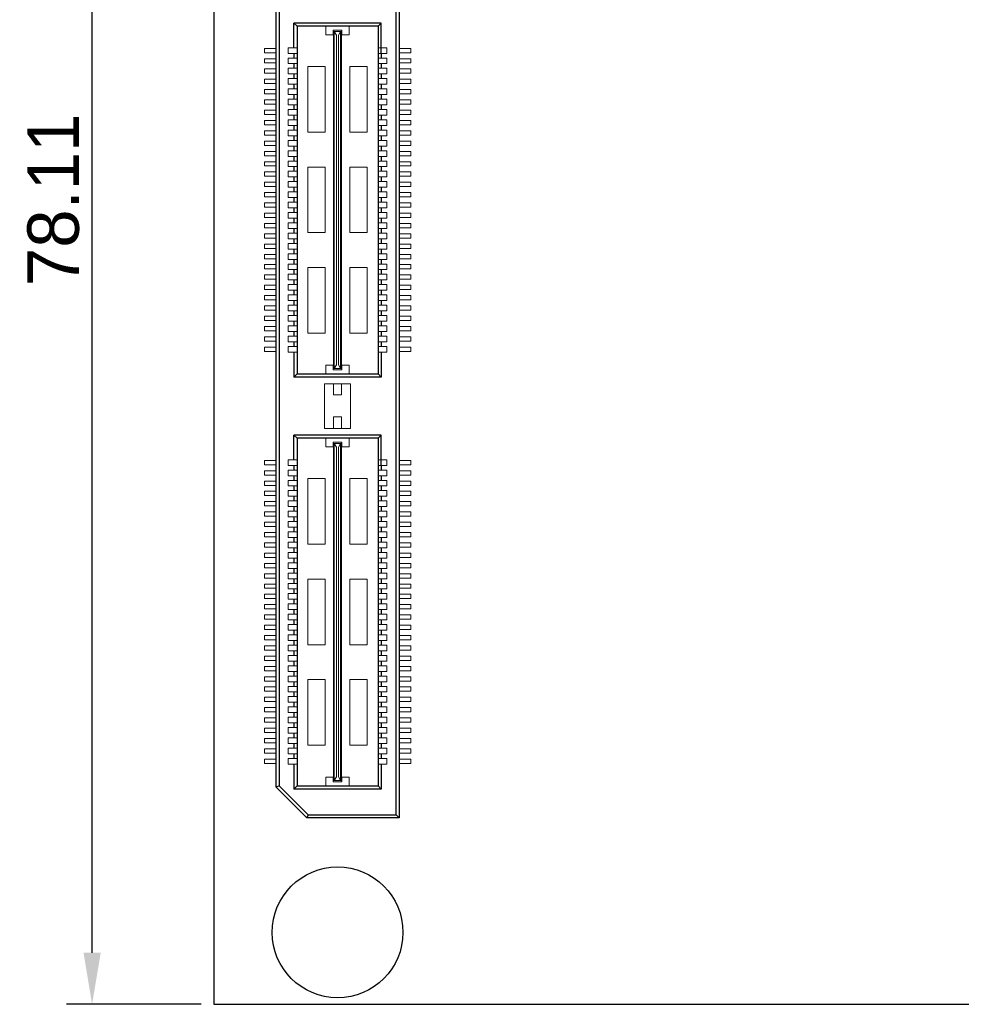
# Model space of a CAD drawing. Header units: millimetres. Extents: x 1418 to 1730, y -31 to 254.
# Tile 9 of 30: x 1418 to 1464, y 165 to 212. Entities that reach past the tile are written whole.
import ezdxf

# ---------------------------------------------------------------- set-up
doc = ezdxf.new("R2010")
doc.units = ezdxf.units.MM
doc.header["$LTSCALE"] = 0.1
for name, color, linetype in [('component', 7, 'Continuous'), ('Dinension', 5, 'Continuous'), ('outline', 6, 'Continuous')]:
    doc.layers.add(name, color=color, linetype=linetype)
doc.dimstyles.new('ISO-25', dxfattribs={"dimtxt": 2.5, "dimasz": 2.5, "dimexe": 1.25, "dimexo": 0.625, "dimtad": 1, "dimdsep": 46, "dimtxsty": 'Standard', "dimcen": 2.5, "dimadec": 0, "dimazin": 0, "dimtfac": 1, "dimtmove": 0, "dimatfit": 3, "dimfxl": 0, "dimarcsym": 0})

# ---------------------------------------------------------------- blocks, each defined once
blk = doc.blocks.new('*D2')
at = {"layer": 'Defpoints', "color": 0}
for p in [(1421.497, 242.718), (1427.415, 242.718), (1427.415, 164.613)]:
    blk.add_point(p, dxfattribs=at)
at = {"layer": 'Dinension', "color": 0, "lineweight": -2}
for p, q in [((1426.79, 242.718), (1420.247, 242.718)), ((1421.497, 167.113), (1421.497, 240.218)), ((1426.79, 164.613), (1420.247, 164.613))]:
    blk.add_line(p, q, dxfattribs=at)
at = {"layer": 'Dinension', "color": 0}
for points in [[(1421.081, 240.218), (1421.914, 240.218), (1421.497, 242.718)], [(1421.081, 167.113), (1421.914, 167.113), (1421.497, 164.613)]]:
    blk.add_solid(points, dxfattribs=at)
at = {"layer": 'Dinension', "color": 0, "insert": (1419.622, 203.665), "char_height": 2.5, "attachment_point": 5, "rotation": 90}
blk.add_mtext('78.11', dxfattribs=at)

msp = doc.modelspace()

# ---------------------------------------------------------------- linework, layer by layer
at = {"layer": 'component'}
for p, q in [((1436.252, 173.809), (1436.252, 233.522)), ((1436.4, 233.67), (1436.4, 173.661)), ((1430.43, 175.161), (1430.43, 232.17)), ((1430.578, 232.108), (1430.578, 175.222)), ((1431.447, 212.105), (1431.299, 212.251)), ((1431.299, 211.052), (1431.299, 212.251)), ((1435.532, 212.251), (1431.299, 212.251)), ((1435.386, 212.105), (1435.532, 212.251)), ((1435.532, 210.778), (1435.532, 212.251)), ((1431.447, 212.105), (1431.447, 195.225)), ((1435.384, 212.105), (1431.447, 212.105)), ((1435.384, 212.105), (1435.384, 195.225)), ((1431.299, 210.778), (1431.299, 210.552)), ((1435.532, 210.778), (1435.532, 210.552)), ((1431.299, 210.278), (1431.299, 210.052)), ((1435.532, 210.278), (1435.532, 210.052)), ((1431.299, 209.778), (1431.299, 209.552)), ((1435.532, 209.778), (1435.532, 209.552)), ((1431.299, 209.278), (1431.299, 209.052)), ((1435.532, 209.278), (1435.532, 209.052)), ((1431.299, 208.778), (1431.299, 208.552)), ((1435.532, 208.778), (1435.532, 208.552)), ((1431.299, 208.278), (1431.299, 208.052)), ((1435.532, 208.278), (1435.532, 208.052)), ((1431.299, 207.778), (1431.299, 207.552)), ((1435.532, 207.778), (1435.532, 207.552)), ((1431.299, 207.278), (1431.299, 207.052)), ((1435.532, 207.278), (1435.532, 207.052)), ((1431.299, 206.778), (1431.299, 206.552)), ((1435.532, 206.778), (1435.532, 206.552)), ((1431.299, 206.278), (1431.299, 206.052)), ((1435.532, 206.278), (1435.532, 206.052)), ((1431.299, 205.778), (1431.299, 205.552)), ((1435.532, 205.778), (1435.532, 205.552)), ((1431.299, 205.278), (1431.299, 205.052)), ((1435.532, 205.278), (1435.532, 205.052)), ((1431.299, 204.778), (1431.299, 204.552)), ((1435.532, 204.778), (1435.532, 204.552)), ((1431.299, 204.278), (1431.299, 204.052)), ((1435.532, 204.278), (1435.532, 204.052)), ((1431.299, 203.778), (1431.299, 203.552)), ((1435.532, 203.778), (1435.532, 203.552)), ((1431.299, 203.278), (1431.299, 203.052)), ((1435.532, 203.278), (1435.532, 203.052)), ((1431.299, 202.778), (1431.299, 202.552)), ((1435.532, 202.778), (1435.532, 202.552)), ((1431.299, 202.278), (1431.299, 202.052)), ((1435.532, 202.278), (1435.532, 202.052)), ((1431.299, 201.778), (1431.299, 201.552)), ((1435.532, 201.778), (1435.532, 201.552)), ((1431.299, 201.278), (1431.299, 201.052)), ((1435.532, 201.278), (1435.532, 201.052)), ((1431.299, 200.778), (1431.299, 200.552)), ((1435.532, 200.778), (1435.532, 200.552)), ((1431.299, 200.278), (1431.299, 200.052)), ((1435.532, 200.278), (1435.532, 200.052)), ((1431.299, 199.778), (1431.299, 199.552)), ((1435.532, 199.778), (1435.532, 199.552)), ((1431.299, 199.278), (1431.299, 199.052)), ((1435.532, 199.278), (1435.532, 199.052)), ((1431.299, 198.778), (1431.299, 198.552)), ((1435.532, 198.778), (1435.532, 198.552)), ((1431.299, 198.278), (1431.299, 198.052)), ((1435.532, 198.278), (1435.532, 198.052)), ((1431.299, 197.778), (1431.299, 197.552)), ((1435.532, 197.778), (1435.532, 197.552)), ((1431.299, 197.278), (1431.299, 197.052)), ((1435.532, 197.278), (1435.532, 197.052)), ((1431.299, 196.778), (1431.299, 196.552)), ((1435.532, 196.778), (1435.532, 196.552)), ((1431.299, 196.278), (1431.299, 195.06)), ((1435.532, 196.278), (1435.532, 195.06)), ((1431.447, 195.225), (1431.299, 195.06)), ((1435.532, 195.06), (1431.299, 195.06)), ((1431.447, 195.225), (1435.384, 195.225)), ((1435.384, 195.225), (1435.532, 195.06)), ((1431.447, 192.102), (1431.299, 192.248)), ((1431.299, 191.049), (1431.299, 192.248)), ((1435.532, 192.248), (1431.299, 192.248)), ((1435.386, 192.102), (1435.532, 192.248)), ((1435.532, 190.775), (1435.532, 192.248)), ((1431.447, 192.102), (1431.447, 175.222)), ((1435.384, 192.102), (1431.447, 192.102)), ((1435.384, 192.102), (1435.384, 175.222)), ((1431.299, 190.775), (1431.299, 190.549)), ((1435.532, 190.775), (1435.532, 190.549)), ((1431.299, 190.275), (1431.299, 190.049)), ((1435.532, 190.275), (1435.532, 190.049)), ((1431.299, 189.775), (1431.299, 189.549)), ((1435.532, 189.775), (1435.532, 189.549)), ((1431.299, 189.275), (1431.299, 189.049)), ((1435.532, 189.275), (1435.532, 189.049)), ((1431.299, 188.775), (1431.299, 188.549)), ((1435.532, 188.775), (1435.532, 188.549)), ((1431.299, 188.275), (1431.299, 188.049)), ((1435.532, 188.275), (1435.532, 188.049)), ((1431.299, 187.775), (1431.299, 187.549)), ((1435.532, 187.775), (1435.532, 187.549)), ((1431.299, 187.275), (1431.299, 187.049)), ((1435.532, 187.275), (1435.532, 187.049)), ((1431.299, 186.775), (1431.299, 186.549)), ((1435.532, 186.775), (1435.532, 186.549)), ((1431.299, 186.275), (1431.299, 186.049)), ((1435.532, 186.275), (1435.532, 186.049)), ((1431.299, 185.775), (1431.299, 185.549)), ((1435.532, 185.775), (1435.532, 185.549)), ((1431.299, 185.275), (1431.299, 185.049)), ((1435.532, 185.275), (1435.532, 185.049)), ((1431.299, 184.775), (1431.299, 184.549)), ((1435.532, 184.775), (1435.532, 184.549)), ((1431.299, 184.275), (1431.299, 184.049)), ((1435.532, 184.275), (1435.532, 184.049)), ((1431.299, 183.775), (1431.299, 183.549)), ((1435.532, 183.775), (1435.532, 183.549)), ((1431.299, 183.275), (1431.299, 183.049)), ((1435.532, 183.275), (1435.532, 183.049)), ((1431.299, 182.775), (1431.299, 182.549)), ((1435.532, 182.775), (1435.532, 182.549)), ((1431.299, 182.275), (1431.299, 182.049)), ((1435.532, 182.275), (1435.532, 182.049)), ((1431.299, 181.775), (1431.299, 181.549)), ((1435.532, 181.775), (1435.532, 181.549)), ((1431.299, 181.275), (1431.299, 181.049)), ((1435.532, 181.275), (1435.532, 181.049)), ((1431.299, 180.775), (1431.299, 180.549)), ((1435.532, 180.775), (1435.532, 180.549)), ((1431.299, 180.275), (1431.299, 180.049)), ((1435.532, 180.275), (1435.532, 180.049)), ((1431.299, 179.775), (1431.299, 179.549)), ((1435.532, 179.775), (1435.532, 179.549)), ((1431.299, 179.275), (1431.299, 179.049)), ((1435.532, 179.275), (1435.532, 179.049)), ((1431.299, 178.775), (1431.299, 178.549)), ((1435.532, 178.775), (1435.532, 178.549)), ((1431.299, 178.275), (1431.299, 178.049)), ((1435.532, 178.275), (1435.532, 178.049)), ((1431.299, 177.775), (1431.299, 177.549)), ((1435.532, 177.775), (1435.532, 177.549)), ((1431.299, 177.275), (1431.299, 177.049)), ((1435.532, 177.275), (1435.532, 177.049)), ((1431.299, 176.775), (1431.299, 176.549)), ((1435.532, 176.775), (1435.532, 176.549)), ((1431.299, 176.275), (1431.299, 175.057)), ((1435.532, 176.275), (1435.532, 175.057)), ((1430.578, 175.222), (1430.43, 175.161)), ((1430.43, 175.161), (1431.93, 173.661)), ((1431.992, 173.809), (1430.578, 175.222)), ((1431.447, 175.222), (1431.299, 175.057)), ((1435.532, 175.057), (1431.299, 175.057)), ((1431.447, 175.222), (1435.384, 175.222)), ((1435.384, 175.222), (1435.532, 175.057)), ((1431.992, 173.809), (1431.93, 173.661)), ((1436.4, 173.661), (1431.93, 173.661)), ((1431.992, 173.809), (1436.252, 173.809)), ((1436.252, 173.809), (1436.4, 173.661))]:
    msp.add_line(p, q, dxfattribs=at)
at = {"layer": 'component', "lineweight": 5}
for p, q in [((1432.85, 212.105), (1432.85, 211.685)), ((1433.205, 211.685), (1433.205, 211.911)), ((1433.625, 211.911), (1433.205, 211.911)), ((1433.221, 195.484), (1433.221, 211.847)), ((1433.221, 211.847), (1433.609, 211.847)), ((1433.254, 195.484), (1433.254, 211.847)), ((1433.367, 211.668), (1433.254, 211.847)), ((1433.464, 211.668), (1433.561, 211.847)), ((1433.561, 195.484), (1433.561, 211.847)), ((1433.609, 195.484), (1433.609, 211.847)), ((1433.625, 211.685), (1433.625, 211.911)), ((1433.981, 212.105), (1433.981, 211.685)), ((1433.205, 211.685), (1432.85, 211.685)), ((1433.367, 195.662), (1433.367, 211.668)), ((1433.464, 195.662), (1433.464, 211.668)), ((1433.981, 211.685), (1433.625, 211.685)), ((1429.861, 211.02), (1430.43, 211.02)), ((1429.861, 210.81), (1429.861, 211.02)), ((1429.861, 210.81), (1430.43, 210.81)), ((1431.024, 211.052), (1431.024, 210.778)), ((1431.024, 211.052), (1431.444, 211.052)), ((1435.806, 211.052), (1435.386, 211.052)), ((1435.806, 211.052), (1435.806, 210.778)), ((1436.97, 211.02), (1436.4, 211.02)), ((1436.97, 210.81), (1436.4, 210.81)), ((1436.97, 210.81), (1436.97, 211.02)), ((1429.861, 210.52), (1430.43, 210.52)), ((1429.861, 210.31), (1429.861, 210.52)), ((1431.024, 210.778), (1431.444, 210.778)), ((1431.024, 210.552), (1431.024, 210.278)), ((1431.024, 210.552), (1431.444, 210.552)), ((1435.806, 210.778), (1435.386, 210.778)), ((1435.806, 210.552), (1435.386, 210.552)), ((1435.806, 210.552), (1435.806, 210.278)), ((1436.97, 210.52), (1436.4, 210.52)), ((1436.97, 210.31), (1436.97, 210.52)), ((1429.861, 210.31), (1430.43, 210.31)), ((1429.861, 210.02), (1430.43, 210.02)), ((1429.861, 209.81), (1429.861, 210.02)), ((1431.024, 210.278), (1431.444, 210.278)), ((1431.024, 210.052), (1431.024, 209.778)), ((1431.024, 210.052), (1431.444, 210.052)), ((1432.817, 210.136), (1431.977, 210.136)), ((1431.977, 210.136), (1431.977, 206.953)), ((1432.817, 210.136), (1432.817, 206.953)), ((1434.853, 210.136), (1434.013, 210.136)), ((1434.013, 210.136), (1434.013, 206.953)), ((1434.853, 210.136), (1434.853, 206.953)), ((1435.806, 210.278), (1435.386, 210.278)), ((1435.806, 210.052), (1435.386, 210.052)), ((1435.806, 210.052), (1435.806, 209.778)), ((1436.97, 210.31), (1436.4, 210.31)), ((1436.97, 210.02), (1436.4, 210.02)), ((1436.97, 209.81), (1436.97, 210.02)), ((1429.861, 209.81), (1430.43, 209.81)), ((1429.861, 209.52), (1430.43, 209.52)), ((1429.861, 209.31), (1429.861, 209.52)), ((1431.024, 209.778), (1431.444, 209.778)), ((1431.024, 209.552), (1431.024, 209.278)), ((1431.024, 209.552), (1431.444, 209.552)), ((1435.806, 209.778), (1435.386, 209.778)), ((1435.806, 209.552), (1435.386, 209.552)), ((1435.806, 209.552), (1435.806, 209.278)), ((1436.97, 209.81), (1436.4, 209.81)), ((1436.97, 209.52), (1436.4, 209.52)), ((1436.97, 209.31), (1436.97, 209.52)), ((1429.861, 209.31), (1430.43, 209.31)), ((1429.861, 209.02), (1430.43, 209.02)), ((1429.861, 208.81), (1429.861, 209.02)), ((1431.024, 209.278), (1431.444, 209.278)), ((1431.024, 209.052), (1431.024, 208.778)), ((1431.024, 209.052), (1431.444, 209.052)), ((1435.806, 209.278), (1435.386, 209.278)), ((1435.806, 209.052), (1435.386, 209.052)), ((1435.806, 209.052), (1435.806, 208.778)), ((1436.97, 209.31), (1436.4, 209.31)), ((1436.97, 209.02), (1436.4, 209.02)), ((1436.97, 208.81), (1436.97, 209.02)), ((1429.861, 208.81), (1430.43, 208.81)), ((1429.861, 208.52), (1430.43, 208.52)), ((1429.861, 208.31), (1429.861, 208.52)), ((1431.024, 208.778), (1431.444, 208.778)), ((1431.024, 208.552), (1431.024, 208.278)), ((1431.024, 208.552), (1431.444, 208.552)), ((1435.806, 208.778), (1435.386, 208.778)), ((1435.806, 208.552), (1435.386, 208.552)), ((1435.806, 208.552), (1435.806, 208.278)), ((1436.97, 208.81), (1436.4, 208.81)), ((1436.97, 208.52), (1436.4, 208.52)), ((1436.97, 208.31), (1436.97, 208.52)), ((1429.861, 208.31), (1430.43, 208.31)), ((1429.861, 208.02), (1430.43, 208.02)), ((1429.861, 207.81), (1429.861, 208.02)), ((1431.024, 208.278), (1431.444, 208.278)), ((1431.024, 208.052), (1431.024, 207.778)), ((1431.024, 208.052), (1431.444, 208.052)), ((1435.806, 208.278), (1435.386, 208.278)), ((1435.806, 208.052), (1435.386, 208.052)), ((1435.806, 208.052), (1435.806, 207.778)), ((1436.97, 208.31), (1436.4, 208.31)), ((1436.97, 208.02), (1436.4, 208.02)), ((1436.97, 207.81), (1436.97, 208.02)), ((1429.861, 207.81), (1430.43, 207.81)), ((1429.861, 207.52), (1430.43, 207.52)), ((1429.861, 207.31), (1429.861, 207.52)), ((1431.024, 207.778), (1431.444, 207.778)), ((1431.024, 207.552), (1431.024, 207.278)), ((1431.024, 207.552), (1431.444, 207.552)), ((1435.806, 207.778), (1435.386, 207.778)), ((1435.806, 207.552), (1435.386, 207.552)), ((1435.806, 207.552), (1435.806, 207.278)), ((1436.97, 207.81), (1436.4, 207.81)), ((1436.97, 207.52), (1436.4, 207.52)), ((1436.97, 207.31), (1436.97, 207.52)), ((1429.861, 207.31), (1430.43, 207.31)), ((1429.861, 207.02), (1430.426, 207.02)), ((1429.861, 206.81), (1429.861, 207.02)), ((1431.024, 207.278), (1431.444, 207.278)), ((1431.024, 207.052), (1431.024, 206.778)), ((1431.024, 207.052), (1431.444, 207.052)), ((1435.806, 207.278), (1435.386, 207.278)), ((1435.806, 207.052), (1435.386, 207.052)), ((1435.806, 207.052), (1435.806, 206.778)), ((1436.97, 207.31), (1436.4, 207.31)), ((1436.97, 207.02), (1436.404, 207.02)), ((1436.97, 206.81), (1436.97, 207.02)), ((1429.861, 206.81), (1430.43, 206.81)), ((1429.861, 206.52), (1430.43, 206.52)), ((1429.861, 206.31), (1429.861, 206.52)), ((1431.024, 206.778), (1431.444, 206.778)), ((1431.024, 206.552), (1431.024, 206.278)), ((1431.024, 206.552), (1431.444, 206.552)), ((1432.817, 206.953), (1431.977, 206.953)), ((1434.853, 206.953), (1434.013, 206.953)), ((1435.806, 206.778), (1435.386, 206.778)), ((1435.806, 206.552), (1435.386, 206.552)), ((1435.806, 206.552), (1435.806, 206.278)), ((1436.97, 206.81), (1436.4, 206.81)), ((1436.97, 206.52), (1436.4, 206.52)), ((1436.97, 206.31), (1436.97, 206.52)), ((1429.861, 206.31), (1430.43, 206.31)), ((1429.861, 206.02), (1430.43, 206.02)), ((1429.861, 205.81), (1429.861, 206.02)), ((1431.024, 206.278), (1431.444, 206.278)), ((1431.024, 206.052), (1431.024, 205.778)), ((1431.024, 206.052), (1431.444, 206.052)), ((1435.806, 206.278), (1435.386, 206.278)), ((1435.806, 206.052), (1435.386, 206.052)), ((1435.806, 206.052), (1435.806, 205.778)), ((1436.97, 206.31), (1436.4, 206.31)), ((1436.97, 206.02), (1436.4, 206.02)), ((1436.97, 205.81), (1436.97, 206.02)), ((1429.861, 205.81), (1430.43, 205.81)), ((1431.024, 205.778), (1431.444, 205.778)), ((1431.024, 205.552), (1431.024, 205.278)), ((1431.024, 205.552), (1431.444, 205.552)), ((1435.806, 205.778), (1435.386, 205.778)), ((1435.806, 205.552), (1435.386, 205.552)), ((1435.806, 205.552), (1435.806, 205.278)), ((1436.97, 205.81), (1436.4, 205.81)), ((1429.861, 205.52), (1430.43, 205.52)), ((1429.861, 205.31), (1429.861, 205.52)), ((1429.861, 205.31), (1430.43, 205.31)), ((1431.024, 205.278), (1431.444, 205.278)), ((1431.977, 205.257), (1431.977, 202.074)), ((1432.817, 205.257), (1431.977, 205.257)), ((1432.817, 205.257), (1432.817, 202.074)), ((1434.013, 205.257), (1434.013, 202.074)), ((1434.853, 205.257), (1434.013, 205.257)), ((1434.853, 205.257), (1434.853, 202.074)), ((1435.806, 205.278), (1435.386, 205.278)), ((1436.97, 205.52), (1436.4, 205.52)), ((1436.97, 205.31), (1436.4, 205.31)), ((1436.97, 205.31), (1436.97, 205.52)), ((1429.861, 205.02), (1430.43, 205.02)), ((1429.861, 204.81), (1429.861, 205.02)), ((1429.861, 204.81), (1430.43, 204.81)), ((1431.024, 205.052), (1431.024, 204.778)), ((1431.024, 205.052), (1431.444, 205.052)), ((1431.024, 204.778), (1431.444, 204.778)), ((1435.806, 205.052), (1435.386, 205.052)), ((1435.806, 204.778), (1435.386, 204.778)), ((1435.806, 205.052), (1435.806, 204.778)), ((1436.97, 205.02), (1436.4, 205.02)), ((1436.97, 204.81), (1436.4, 204.81)), ((1436.97, 204.81), (1436.97, 205.02)), ((1429.861, 204.52), (1430.43, 204.52)), ((1429.861, 204.31), (1429.861, 204.52)), ((1429.861, 204.31), (1430.43, 204.31)), ((1431.024, 204.552), (1431.024, 204.278)), ((1431.024, 204.552), (1431.444, 204.552)), ((1431.024, 204.278), (1431.444, 204.278)), ((1435.806, 204.552), (1435.386, 204.552)), ((1435.806, 204.278), (1435.386, 204.278)), ((1435.806, 204.552), (1435.806, 204.278)), ((1436.97, 204.52), (1436.4, 204.52)), ((1436.97, 204.31), (1436.4, 204.31)), ((1436.97, 204.31), (1436.97, 204.52)), ((1429.861, 204.02), (1430.43, 204.02)), ((1429.861, 203.81), (1429.861, 204.02)), ((1429.861, 203.81), (1430.43, 203.81)), ((1431.024, 204.052), (1431.024, 203.778)), ((1431.024, 204.052), (1431.444, 204.052)), ((1431.024, 203.778), (1431.444, 203.778)), ((1435.806, 204.052), (1435.386, 204.052)), ((1435.806, 203.778), (1435.386, 203.778)), ((1435.806, 204.052), (1435.806, 203.778)), ((1436.97, 204.02), (1436.4, 204.02)), ((1436.97, 203.81), (1436.4, 203.81)), ((1436.97, 203.81), (1436.97, 204.02)), ((1429.861, 203.52), (1430.43, 203.52)), ((1429.861, 203.31), (1429.861, 203.52)), ((1429.861, 203.31), (1430.43, 203.31)), ((1431.024, 203.552), (1431.024, 203.278)), ((1431.024, 203.552), (1431.444, 203.552)), ((1431.024, 203.278), (1431.444, 203.278)), ((1435.806, 203.552), (1435.386, 203.552)), ((1435.806, 203.278), (1435.386, 203.278)), ((1435.806, 203.552), (1435.806, 203.278)), ((1436.97, 203.52), (1436.4, 203.52)), ((1436.97, 203.31), (1436.4, 203.31)), ((1436.97, 203.31), (1436.97, 203.52)), ((1429.861, 203.02), (1430.43, 203.02)), ((1429.861, 202.81), (1429.861, 203.02)), ((1429.861, 202.81), (1430.43, 202.81)), ((1431.024, 203.052), (1431.024, 202.778)), ((1431.024, 203.052), (1431.444, 203.052)), ((1431.024, 202.778), (1431.444, 202.778)), ((1435.806, 203.052), (1435.386, 203.052)), ((1435.806, 202.778), (1435.386, 202.778)), ((1435.806, 203.052), (1435.806, 202.778)), ((1436.97, 203.02), (1436.4, 203.02)), ((1436.97, 202.81), (1436.4, 202.81)), ((1436.97, 202.81), (1436.97, 203.02)), ((1429.861, 202.52), (1430.43, 202.52)), ((1429.861, 202.31), (1429.861, 202.52)), ((1429.861, 202.31), (1430.43, 202.31)), ((1431.024, 202.552), (1431.024, 202.278)), ((1431.024, 202.552), (1431.444, 202.552)), ((1431.024, 202.278), (1431.444, 202.278)), ((1435.806, 202.552), (1435.386, 202.552)), ((1435.806, 202.278), (1435.386, 202.278)), ((1435.806, 202.552), (1435.806, 202.278)), ((1436.97, 202.52), (1436.4, 202.52)), ((1436.97, 202.31), (1436.4, 202.31)), ((1436.97, 202.31), (1436.97, 202.52)), ((1429.861, 202.02), (1430.43, 202.02)), ((1429.861, 201.81), (1429.861, 202.02)), ((1429.861, 201.81), (1430.43, 201.81)), ((1431.024, 202.052), (1431.024, 201.778)), ((1431.024, 202.052), (1431.444, 202.052)), ((1431.024, 201.778), (1431.444, 201.778)), ((1432.817, 202.074), (1431.977, 202.074)), ((1434.853, 202.074), (1434.013, 202.074)), ((1435.806, 202.052), (1435.386, 202.052)), ((1435.806, 201.778), (1435.386, 201.778)), ((1435.806, 202.052), (1435.806, 201.778)), ((1436.97, 202.02), (1436.4, 202.02)), ((1436.97, 201.81), (1436.4, 201.81)), ((1436.97, 201.81), (1436.97, 202.02)), ((1429.861, 201.52), (1430.43, 201.52)), ((1429.861, 201.31), (1429.861, 201.52)), ((1429.861, 201.31), (1430.43, 201.31)), ((1431.024, 201.552), (1431.024, 201.278)), ((1431.024, 201.552), (1431.444, 201.552)), ((1431.024, 201.278), (1431.444, 201.278)), ((1435.806, 201.552), (1435.386, 201.552)), ((1435.806, 201.278), (1435.386, 201.278)), ((1435.806, 201.552), (1435.806, 201.278)), ((1436.97, 201.52), (1436.4, 201.52)), ((1436.97, 201.31), (1436.4, 201.31)), ((1436.97, 201.31), (1436.97, 201.52)), ((1429.861, 201.02), (1430.426, 201.02)), ((1429.861, 200.81), (1429.861, 201.02)), ((1429.861, 200.81), (1430.43, 200.81)), ((1431.024, 201.052), (1431.024, 200.778)), ((1431.024, 201.052), (1431.444, 201.052)), ((1431.024, 200.778), (1431.444, 200.778)), ((1435.806, 201.052), (1435.386, 201.052)), ((1435.806, 200.778), (1435.386, 200.778)), ((1435.806, 201.052), (1435.806, 200.778)), ((1436.97, 200.81), (1436.4, 200.81)), ((1436.97, 201.02), (1436.404, 201.02)), ((1436.97, 200.81), (1436.97, 201.02)), ((1429.861, 200.52), (1430.43, 200.52)), ((1429.861, 200.31), (1429.861, 200.52)), ((1429.861, 200.31), (1430.43, 200.31)), ((1431.024, 200.552), (1431.024, 200.278)), ((1431.024, 200.552), (1431.444, 200.552)), ((1432.817, 200.377), (1431.977, 200.377)), ((1431.977, 200.377), (1431.977, 197.194)), ((1432.817, 200.377), (1432.817, 197.194)), ((1434.853, 200.377), (1434.013, 200.377)), ((1434.013, 200.377), (1434.013, 197.194)), ((1434.853, 200.377), (1434.853, 197.194)), ((1435.806, 200.552), (1435.386, 200.552)), ((1435.806, 200.552), (1435.806, 200.278)), ((1436.97, 200.52), (1436.4, 200.52)), ((1436.97, 200.31), (1436.4, 200.31)), ((1436.97, 200.31), (1436.97, 200.52)), ((1429.861, 200.02), (1430.43, 200.02)), ((1429.861, 199.81), (1429.861, 200.02)), ((1429.861, 199.81), (1430.43, 199.81)), ((1431.024, 200.278), (1431.444, 200.278)), ((1431.024, 200.052), (1431.024, 199.778)), ((1431.024, 200.052), (1431.444, 200.052)), ((1435.806, 200.278), (1435.386, 200.278)), ((1435.806, 200.052), (1435.386, 200.052)), ((1435.806, 200.052), (1435.806, 199.778)), ((1436.97, 200.02), (1436.4, 200.02)), ((1436.97, 199.81), (1436.4, 199.81)), ((1436.97, 199.81), (1436.97, 200.02)), ((1429.861, 199.52), (1430.43, 199.52)), ((1429.861, 199.31), (1429.861, 199.52)), ((1431.024, 199.778), (1431.444, 199.778)), ((1431.024, 199.552), (1431.024, 199.278)), ((1431.024, 199.552), (1431.444, 199.552)), ((1435.806, 199.778), (1435.386, 199.778)), ((1435.806, 199.552), (1435.386, 199.552)), ((1435.806, 199.552), (1435.806, 199.278)), ((1436.97, 199.52), (1436.4, 199.52)), ((1436.97, 199.31), (1436.97, 199.52)), ((1429.861, 199.31), (1430.43, 199.31)), ((1429.861, 199.02), (1430.43, 199.02)), ((1429.861, 198.81), (1429.861, 199.02)), ((1431.024, 199.278), (1431.444, 199.278)), ((1431.024, 199.052), (1431.024, 198.778)), ((1431.024, 199.052), (1431.444, 199.052)), ((1435.806, 199.278), (1435.386, 199.278)), ((1435.806, 199.052), (1435.386, 199.052)), ((1435.806, 199.052), (1435.806, 198.778)), ((1436.97, 199.31), (1436.4, 199.31)), ((1436.97, 199.02), (1436.4, 199.02)), ((1436.97, 198.81), (1436.97, 199.02)), ((1429.861, 198.81), (1430.43, 198.81)), ((1429.861, 198.52), (1430.43, 198.52)), ((1429.861, 198.31), (1429.861, 198.52)), ((1431.024, 198.778), (1431.444, 198.778)), ((1431.024, 198.552), (1431.024, 198.278)), ((1431.024, 198.552), (1431.444, 198.552)), ((1435.806, 198.778), (1435.386, 198.778)), ((1435.806, 198.552), (1435.386, 198.552)), ((1435.806, 198.552), (1435.806, 198.278)), ((1436.97, 198.81), (1436.4, 198.81)), ((1436.97, 198.52), (1436.4, 198.52)), ((1436.97, 198.31), (1436.97, 198.52)), ((1429.861, 198.31), (1430.43, 198.31)), ((1429.861, 198.02), (1430.426, 198.02)), ((1429.861, 197.81), (1429.861, 198.02)), ((1431.024, 198.278), (1431.444, 198.278)), ((1431.024, 198.052), (1431.024, 197.778)), ((1431.024, 198.052), (1431.444, 198.052)), ((1435.806, 198.278), (1435.386, 198.278)), ((1435.806, 198.052), (1435.386, 198.052)), ((1435.806, 198.052), (1435.806, 197.778)), ((1436.97, 198.31), (1436.4, 198.31)), ((1436.97, 198.02), (1436.404, 198.02)), ((1436.97, 197.81), (1436.97, 198.02)), ((1429.861, 197.81), (1430.43, 197.81)), ((1429.861, 197.52), (1430.43, 197.52)), ((1429.861, 197.31), (1429.861, 197.52)), ((1431.024, 197.778), (1431.444, 197.778)), ((1431.024, 197.552), (1431.024, 197.278)), ((1431.024, 197.552), (1431.444, 197.552)), ((1435.806, 197.778), (1435.386, 197.778)), ((1435.806, 197.552), (1435.386, 197.552)), ((1435.806, 197.552), (1435.806, 197.278)), ((1436.97, 197.81), (1436.4, 197.81)), ((1436.97, 197.52), (1436.4, 197.52)), ((1436.97, 197.31), (1436.97, 197.52)), ((1429.861, 197.31), (1430.43, 197.31)), ((1429.861, 197.02), (1430.43, 197.02)), ((1429.861, 196.81), (1429.861, 197.02)), ((1431.024, 197.278), (1431.444, 197.278)), ((1431.024, 197.052), (1431.024, 196.778)), ((1431.024, 197.052), (1431.444, 197.052)), ((1432.817, 197.194), (1431.977, 197.194)), ((1434.853, 197.194), (1434.013, 197.194)), ((1435.806, 197.278), (1435.386, 197.278)), ((1435.806, 197.052), (1435.386, 197.052)), ((1435.806, 197.052), (1435.806, 196.778)), ((1436.97, 197.31), (1436.4, 197.31)), ((1436.97, 197.02), (1436.4, 197.02)), ((1436.97, 196.81), (1436.97, 197.02)), ((1429.861, 196.81), (1430.43, 196.81)), ((1429.861, 196.52), (1430.43, 196.52)), ((1429.861, 196.31), (1429.861, 196.52)), ((1431.024, 196.778), (1431.444, 196.778)), ((1431.024, 196.552), (1431.024, 196.278)), ((1431.024, 196.552), (1431.444, 196.552)), ((1435.806, 196.778), (1435.386, 196.778)), ((1435.806, 196.552), (1435.386, 196.552)), ((1435.806, 196.552), (1435.806, 196.278)), ((1436.97, 196.81), (1436.4, 196.81)), ((1436.97, 196.52), (1436.4, 196.52)), ((1436.97, 196.31), (1436.97, 196.52)), ((1429.861, 196.31), (1430.43, 196.31)), ((1431.024, 196.278), (1431.444, 196.278)), ((1435.806, 196.278), (1435.386, 196.278)), ((1436.97, 196.31), (1436.4, 196.31)), ((1432.85, 195.225), (1432.85, 195.645)), ((1433.205, 195.645), (1432.85, 195.645)), ((1433.205, 195.645), (1433.205, 195.419)), ((1433.367, 195.662), (1433.254, 195.484)), ((1433.464, 195.662), (1433.561, 195.484)), ((1433.625, 195.645), (1433.625, 195.419)), ((1433.981, 195.645), (1433.625, 195.645)), ((1433.981, 195.225), (1433.981, 195.645)), ((1433.625, 195.419), (1433.205, 195.419)), ((1433.221, 195.484), (1433.609, 195.484)), ((1432.785, 194.736), (1432.785, 192.571)), ((1434.045, 194.736), (1432.785, 194.736)), ((1433.221, 194.736), (1433.221, 194.203)), ((1433.609, 194.736), (1433.609, 194.203)), ((1434.045, 194.736), (1434.045, 192.571)), ((1433.609, 194.203), (1433.221, 194.203)), ((1433.221, 193.137), (1433.221, 192.571)), ((1433.609, 193.137), (1433.221, 193.137)), ((1433.609, 193.137), (1433.609, 192.571)), ((1434.045, 192.571), (1432.785, 192.571)), ((1432.85, 192.102), (1432.85, 191.682)), ((1433.205, 191.682), (1432.85, 191.682)), ((1433.205, 191.682), (1433.205, 191.908)), ((1433.625, 191.908), (1433.205, 191.908)), ((1433.221, 175.481), (1433.221, 191.844)), ((1433.221, 191.844), (1433.609, 191.844)), ((1433.254, 175.481), (1433.254, 191.844)), ((1433.367, 191.665), (1433.254, 191.844)), ((1433.464, 191.665), (1433.561, 191.844)), ((1433.561, 175.481), (1433.561, 191.844)), ((1433.609, 175.481), (1433.609, 191.844)), ((1433.625, 191.682), (1433.625, 191.908)), ((1433.981, 191.682), (1433.625, 191.682)), ((1433.981, 192.102), (1433.981, 191.682)), ((1433.367, 175.659), (1433.367, 191.665)), ((1433.464, 175.659), (1433.464, 191.665)), ((1429.861, 191.017), (1430.43, 191.017)), ((1429.861, 190.807), (1429.861, 191.017)), ((1429.861, 190.807), (1430.43, 190.807)), ((1431.024, 191.049), (1431.024, 190.775)), ((1431.024, 191.049), (1431.444, 191.049)), ((1431.024, 190.775), (1431.444, 190.775)), ((1435.806, 191.049), (1435.386, 191.049)), ((1435.806, 190.775), (1435.386, 190.775)), ((1435.806, 191.049), (1435.806, 190.775)), ((1436.97, 191.017), (1436.4, 191.017)), ((1436.97, 190.807), (1436.4, 190.807)), ((1436.97, 190.807), (1436.97, 191.017)), ((1429.861, 190.517), (1430.43, 190.517)), ((1429.861, 190.307), (1429.861, 190.517)), ((1429.861, 190.307), (1430.43, 190.307)), ((1431.024, 190.549), (1431.444, 190.549)), ((1431.024, 190.549), (1431.024, 190.275)), ((1431.024, 190.275), (1431.444, 190.275)), ((1435.806, 190.549), (1435.386, 190.549)), ((1435.806, 190.275), (1435.386, 190.275)), ((1435.806, 190.549), (1435.806, 190.275)), ((1436.97, 190.517), (1436.4, 190.517)), ((1436.97, 190.307), (1436.4, 190.307)), ((1436.97, 190.307), (1436.97, 190.517)), ((1429.861, 190.017), (1430.43, 190.017)), ((1429.861, 189.807), (1429.861, 190.017)), ((1429.861, 189.807), (1430.43, 189.807)), ((1431.024, 190.049), (1431.024, 189.775)), ((1431.024, 190.049), (1431.444, 190.049)), ((1431.024, 189.775), (1431.444, 189.775)), ((1431.977, 190.133), (1431.977, 186.95)), ((1432.817, 190.133), (1431.977, 190.133)), ((1432.817, 190.133), (1432.817, 186.95)), ((1434.013, 190.133), (1434.013, 186.95)), ((1434.853, 190.133), (1434.013, 190.133)), ((1434.853, 190.133), (1434.853, 186.95)), ((1435.806, 190.049), (1435.386, 190.049)), ((1435.806, 189.775), (1435.386, 189.775)), ((1435.806, 190.049), (1435.806, 189.775)), ((1436.97, 190.017), (1436.4, 190.017)), ((1436.97, 189.807), (1436.4, 189.807)), ((1436.97, 189.807), (1436.97, 190.017)), ((1429.861, 189.517), (1430.43, 189.517)), ((1429.861, 189.307), (1429.861, 189.517)), ((1429.861, 189.307), (1430.43, 189.307)), ((1431.024, 189.549), (1431.024, 189.275)), ((1431.024, 189.549), (1431.444, 189.549)), ((1435.806, 189.549), (1435.386, 189.549)), ((1435.806, 189.549), (1435.806, 189.275)), ((1436.97, 189.517), (1436.4, 189.517)), ((1436.97, 189.307), (1436.4, 189.307)), ((1436.97, 189.307), (1436.97, 189.517)), ((1429.861, 188.807), (1429.861, 189.017)), ((1429.861, 189.017), (1430.43, 189.017)), ((1431.024, 189.275), (1431.444, 189.275)), ((1431.024, 189.049), (1431.024, 188.775)), ((1431.024, 189.049), (1431.444, 189.049)), ((1435.806, 189.275), (1435.386, 189.275)), ((1435.806, 189.049), (1435.386, 189.049)), ((1435.806, 189.049), (1435.806, 188.775)), ((1436.97, 189.017), (1436.4, 189.017)), ((1436.97, 188.807), (1436.97, 189.017)), ((1429.861, 188.807), (1430.43, 188.807)), ((1429.861, 188.517), (1430.43, 188.517)), ((1429.861, 188.307), (1429.861, 188.517)), ((1431.024, 188.775), (1431.444, 188.775)), ((1431.024, 188.549), (1431.024, 188.275)), ((1431.024, 188.549), (1431.444, 188.549)), ((1435.806, 188.775), (1435.386, 188.775)), ((1435.806, 188.549), (1435.386, 188.549)), ((1435.806, 188.549), (1435.806, 188.275)), ((1436.97, 188.807), (1436.4, 188.807)), ((1436.97, 188.517), (1436.4, 188.517)), ((1436.97, 188.307), (1436.97, 188.517)), ((1429.861, 188.307), (1430.43, 188.307)), ((1429.861, 188.017), (1430.43, 188.017)), ((1429.861, 187.807), (1429.861, 188.017)), ((1431.024, 188.275), (1431.444, 188.275)), ((1431.024, 188.049), (1431.024, 187.775)), ((1431.024, 188.049), (1431.444, 188.049)), ((1435.806, 188.275), (1435.386, 188.275)), ((1435.806, 188.049), (1435.386, 188.049)), ((1435.806, 188.049), (1435.806, 187.775)), ((1436.97, 188.307), (1436.4, 188.307)), ((1436.97, 188.017), (1436.4, 188.017)), ((1436.97, 187.807), (1436.97, 188.017)), ((1429.861, 187.807), (1430.43, 187.807)), ((1429.861, 187.517), (1430.43, 187.517)), ((1429.861, 187.307), (1429.861, 187.517)), ((1431.024, 187.775), (1431.444, 187.775)), ((1431.024, 187.549), (1431.024, 187.275)), ((1431.024, 187.549), (1431.444, 187.549)), ((1435.806, 187.775), (1435.386, 187.775)), ((1435.806, 187.549), (1435.386, 187.549)), ((1435.806, 187.549), (1435.806, 187.275)), ((1436.97, 187.807), (1436.4, 187.807)), ((1436.97, 187.517), (1436.4, 187.517)), ((1436.97, 187.307), (1436.97, 187.517)), ((1429.861, 187.307), (1430.43, 187.307)), ((1429.861, 187.017), (1430.426, 187.017)), ((1429.861, 186.807), (1429.861, 187.017)), ((1431.024, 187.275), (1431.444, 187.275)), ((1431.024, 187.049), (1431.024, 186.775)), ((1431.024, 187.049), (1431.444, 187.049)), ((1432.817, 186.95), (1431.977, 186.95)), ((1434.853, 186.95), (1434.013, 186.95)), ((1435.806, 187.275), (1435.386, 187.275)), ((1435.806, 187.049), (1435.386, 187.049)), ((1435.806, 187.049), (1435.806, 186.775)), ((1436.97, 187.307), (1436.4, 187.307)), ((1436.97, 187.017), (1436.404, 187.017)), ((1436.97, 186.807), (1436.97, 187.017)), ((1429.861, 186.807), (1430.43, 186.807)), ((1429.861, 186.517), (1430.43, 186.517)), ((1429.861, 186.307), (1429.861, 186.517)), ((1431.024, 186.775), (1431.444, 186.775)), ((1431.024, 186.549), (1431.024, 186.275)), ((1431.024, 186.549), (1431.444, 186.549)), ((1435.806, 186.775), (1435.386, 186.775)), ((1435.806, 186.549), (1435.386, 186.549)), ((1435.806, 186.549), (1435.806, 186.275)), ((1436.97, 186.807), (1436.4, 186.807)), ((1436.97, 186.517), (1436.4, 186.517)), ((1436.97, 186.307), (1436.97, 186.517)), ((1429.861, 186.307), (1430.43, 186.307)), ((1429.861, 186.017), (1430.43, 186.017)), ((1429.861, 185.807), (1429.861, 186.017)), ((1431.024, 186.275), (1431.444, 186.275)), ((1431.024, 186.049), (1431.024, 185.775)), ((1431.024, 186.049), (1431.444, 186.049)), ((1435.806, 186.275), (1435.386, 186.275)), ((1435.806, 186.049), (1435.386, 186.049)), ((1435.806, 186.049), (1435.806, 185.775)), ((1436.97, 186.307), (1436.4, 186.307)), ((1436.97, 186.017), (1436.4, 186.017)), ((1436.97, 185.807), (1436.97, 186.017)), ((1429.861, 185.807), (1430.43, 185.807)), ((1429.861, 185.517), (1430.43, 185.517)), ((1429.861, 185.307), (1429.861, 185.517)), ((1431.024, 185.775), (1431.444, 185.775)), ((1431.024, 185.549), (1431.024, 185.275)), ((1431.024, 185.549), (1431.444, 185.549)), ((1435.806, 185.775), (1435.386, 185.775)), ((1435.806, 185.549), (1435.386, 185.549)), ((1435.806, 185.549), (1435.806, 185.275)), ((1436.97, 185.807), (1436.4, 185.807)), ((1436.97, 185.517), (1436.4, 185.517)), ((1436.97, 185.307), (1436.97, 185.517)), ((1429.861, 185.307), (1430.43, 185.307)), ((1429.861, 185.017), (1430.43, 185.017)), ((1429.861, 184.807), (1429.861, 185.017)), ((1431.024, 185.275), (1431.444, 185.275)), ((1431.024, 185.049), (1431.024, 184.775)), ((1431.024, 185.049), (1431.444, 185.049)), ((1432.817, 185.254), (1431.977, 185.254)), ((1431.977, 185.254), (1431.977, 182.071)), ((1432.817, 185.254), (1432.817, 182.071)), ((1434.853, 185.254), (1434.013, 185.254)), ((1434.013, 185.254), (1434.013, 182.071)), ((1434.853, 185.254), (1434.853, 182.071)), ((1435.806, 185.275), (1435.386, 185.275)), ((1435.806, 185.049), (1435.386, 185.049)), ((1435.806, 185.049), (1435.806, 184.775)), ((1436.97, 185.307), (1436.4, 185.307)), ((1436.97, 185.017), (1436.4, 185.017)), ((1436.97, 184.807), (1436.97, 185.017)), ((1429.861, 184.807), (1430.43, 184.807)), ((1429.861, 184.517), (1430.43, 184.517)), ((1429.861, 184.307), (1429.861, 184.517)), ((1431.024, 184.775), (1431.444, 184.775)), ((1431.024, 184.549), (1431.024, 184.275)), ((1431.024, 184.549), (1431.444, 184.549)), ((1435.806, 184.775), (1435.386, 184.775)), ((1435.806, 184.549), (1435.386, 184.549)), ((1435.806, 184.549), (1435.806, 184.275)), ((1436.97, 184.807), (1436.4, 184.807)), ((1436.97, 184.517), (1436.4, 184.517)), ((1436.97, 184.307), (1436.97, 184.517)), ((1429.861, 184.307), (1430.43, 184.307)), ((1431.024, 184.275), (1431.444, 184.275)), ((1431.024, 184.049), (1431.024, 183.775)), ((1431.024, 184.049), (1431.444, 184.049)), ((1435.806, 184.275), (1435.386, 184.275)), ((1435.806, 184.049), (1435.386, 184.049)), ((1435.806, 184.049), (1435.806, 183.775)), ((1436.97, 184.307), (1436.4, 184.307)), ((1429.861, 184.017), (1430.43, 184.017)), ((1429.861, 183.807), (1429.861, 184.017)), ((1429.861, 183.807), (1430.43, 183.807)), ((1431.024, 183.775), (1431.444, 183.775)), ((1435.806, 183.775), (1435.386, 183.775)), ((1436.97, 184.017), (1436.4, 184.017)), ((1436.97, 183.807), (1436.4, 183.807)), ((1436.97, 183.807), (1436.97, 184.017)), ((1429.861, 183.517), (1430.43, 183.517)), ((1429.861, 183.307), (1429.861, 183.517)), ((1429.861, 183.307), (1430.43, 183.307)), ((1431.024, 183.549), (1431.024, 183.275)), ((1431.024, 183.549), (1431.444, 183.549)), ((1431.024, 183.275), (1431.444, 183.275)), ((1435.806, 183.549), (1435.386, 183.549)), ((1435.806, 183.275), (1435.386, 183.275)), ((1435.806, 183.549), (1435.806, 183.275)), ((1436.97, 183.517), (1436.4, 183.517)), ((1436.97, 183.307), (1436.4, 183.307)), ((1436.97, 183.307), (1436.97, 183.517)), ((1429.861, 183.017), (1430.43, 183.017)), ((1429.861, 182.807), (1429.861, 183.017)), ((1429.861, 182.807), (1430.43, 182.807)), ((1431.024, 183.049), (1431.024, 182.775)), ((1431.024, 183.049), (1431.444, 183.049)), ((1431.024, 182.775), (1431.444, 182.775)), ((1435.806, 183.049), (1435.386, 183.049)), ((1435.806, 182.775), (1435.386, 182.775)), ((1435.806, 183.049), (1435.806, 182.775)), ((1436.97, 183.017), (1436.4, 183.017)), ((1436.97, 182.807), (1436.4, 182.807)), ((1436.97, 182.807), (1436.97, 183.017)), ((1429.861, 182.517), (1430.43, 182.517)), ((1429.861, 182.307), (1429.861, 182.517)), ((1429.861, 182.307), (1430.43, 182.307)), ((1431.024, 182.549), (1431.024, 182.275)), ((1431.024, 182.549), (1431.444, 182.549)), ((1431.024, 182.275), (1431.444, 182.275)), ((1435.806, 182.549), (1435.386, 182.549)), ((1435.806, 182.275), (1435.386, 182.275)), ((1435.806, 182.549), (1435.806, 182.275)), ((1436.97, 182.517), (1436.4, 182.517)), ((1436.97, 182.307), (1436.4, 182.307)), ((1436.97, 182.307), (1436.97, 182.517)), ((1429.861, 182.017), (1430.43, 182.017)), ((1429.861, 181.807), (1429.861, 182.017)), ((1429.861, 181.807), (1430.43, 181.807)), ((1431.024, 182.049), (1431.024, 181.775)), ((1431.024, 182.049), (1431.444, 182.049)), ((1431.024, 181.775), (1431.444, 181.775)), ((1432.817, 182.071), (1431.977, 182.071)), ((1434.853, 182.071), (1434.013, 182.071)), ((1435.806, 182.049), (1435.386, 182.049)), ((1435.806, 181.775), (1435.386, 181.775)), ((1435.806, 182.049), (1435.806, 181.775)), ((1436.97, 182.017), (1436.4, 182.017)), ((1436.97, 181.807), (1436.4, 181.807)), ((1436.97, 181.807), (1436.97, 182.017)), ((1429.861, 181.307), (1429.861, 181.517)), ((1429.861, 181.517), (1430.43, 181.517)), ((1429.861, 181.307), (1430.43, 181.307)), ((1431.024, 181.549), (1431.024, 181.275)), ((1431.024, 181.549), (1431.444, 181.549)), ((1431.024, 181.275), (1431.444, 181.275)), ((1435.806, 181.549), (1435.386, 181.549)), ((1435.806, 181.275), (1435.386, 181.275)), ((1435.806, 181.549), (1435.806, 181.275)), ((1436.97, 181.517), (1436.4, 181.517)), ((1436.97, 181.307), (1436.4, 181.307)), ((1436.97, 181.307), (1436.97, 181.517)), ((1429.861, 181.017), (1430.426, 181.017)), ((1429.861, 180.807), (1429.861, 181.017)), ((1429.861, 180.807), (1430.43, 180.807)), ((1431.024, 181.049), (1431.024, 180.775)), ((1431.024, 181.049), (1431.444, 181.049)), ((1431.024, 180.775), (1431.444, 180.775)), ((1435.806, 181.049), (1435.386, 181.049)), ((1435.806, 180.775), (1435.386, 180.775)), ((1435.806, 181.049), (1435.806, 180.775)), ((1436.97, 180.807), (1436.4, 180.807)), ((1436.97, 181.017), (1436.404, 181.017)), ((1436.97, 180.807), (1436.97, 181.017)), ((1429.861, 180.517), (1430.43, 180.517)), ((1429.861, 180.307), (1429.861, 180.517)), ((1429.861, 180.307), (1430.43, 180.307)), ((1431.024, 180.549), (1431.024, 180.275)), ((1431.024, 180.549), (1431.444, 180.549)), ((1431.024, 180.275), (1431.444, 180.275)), ((1431.977, 180.374), (1431.977, 177.191)), ((1432.817, 180.374), (1431.977, 180.374)), ((1432.817, 180.374), (1432.817, 177.191)), ((1434.013, 180.374), (1434.013, 177.191)), ((1434.853, 180.374), (1434.013, 180.374)), ((1434.853, 180.374), (1434.853, 177.191)), ((1435.806, 180.549), (1435.386, 180.549)), ((1435.806, 180.275), (1435.386, 180.275)), ((1435.806, 180.549), (1435.806, 180.275)), ((1436.97, 180.517), (1436.4, 180.517)), ((1436.97, 180.307), (1436.4, 180.307)), ((1436.97, 180.307), (1436.97, 180.517)), ((1429.861, 180.017), (1430.43, 180.017)), ((1429.861, 179.807), (1429.861, 180.017)), ((1429.861, 179.807), (1430.43, 179.807)), ((1431.024, 180.049), (1431.024, 179.775)), ((1431.024, 180.049), (1431.444, 180.049)), ((1431.024, 179.775), (1431.444, 179.775)), ((1435.806, 180.049), (1435.386, 180.049)), ((1435.806, 179.775), (1435.386, 179.775)), ((1435.806, 180.049), (1435.806, 179.775)), ((1436.97, 180.017), (1436.4, 180.017)), ((1436.97, 179.807), (1436.4, 179.807)), ((1436.97, 179.807), (1436.97, 180.017)), ((1429.861, 179.517), (1430.43, 179.517)), ((1429.861, 179.307), (1429.861, 179.517)), ((1429.861, 179.307), (1430.43, 179.307)), ((1431.024, 179.549), (1431.024, 179.275)), ((1431.024, 179.549), (1431.444, 179.549)), ((1431.024, 179.275), (1431.444, 179.275)), ((1435.806, 179.549), (1435.386, 179.549)), ((1435.806, 179.275), (1435.386, 179.275)), ((1435.806, 179.549), (1435.806, 179.275)), ((1436.97, 179.517), (1436.4, 179.517)), ((1436.97, 179.307), (1436.4, 179.307)), ((1436.97, 179.307), (1436.97, 179.517)), ((1429.861, 179.017), (1430.43, 179.017)), ((1429.861, 178.807), (1429.861, 179.017)), ((1429.861, 178.807), (1430.43, 178.807)), ((1431.024, 179.049), (1431.444, 179.049)), ((1431.024, 179.049), (1431.024, 178.775)), ((1431.024, 178.775), (1431.444, 178.775)), ((1435.806, 179.049), (1435.386, 179.049)), ((1435.806, 178.775), (1435.386, 178.775)), ((1435.806, 179.049), (1435.806, 178.775)), ((1436.97, 179.017), (1436.4, 179.017)), ((1436.97, 178.807), (1436.4, 178.807)), ((1436.97, 178.807), (1436.97, 179.017)), ((1429.861, 178.517), (1430.43, 178.517)), ((1429.861, 178.307), (1429.861, 178.517)), ((1429.861, 178.307), (1430.43, 178.307)), ((1431.024, 178.549), (1431.024, 178.275)), ((1431.024, 178.549), (1431.444, 178.549)), ((1435.806, 178.549), (1435.386, 178.549)), ((1435.806, 178.549), (1435.806, 178.275)), ((1436.97, 178.517), (1436.4, 178.517)), ((1436.97, 178.307), (1436.4, 178.307)), ((1436.97, 178.307), (1436.97, 178.517)), ((1429.861, 178.017), (1430.426, 178.017)), ((1429.861, 177.807), (1429.861, 178.017)), ((1431.024, 178.275), (1431.444, 178.275)), ((1431.024, 178.049), (1431.024, 177.775)), ((1431.024, 178.049), (1431.444, 178.049)), ((1435.806, 178.275), (1435.386, 178.275)), ((1435.806, 178.049), (1435.386, 178.049)), ((1435.806, 178.049), (1435.806, 177.775)), ((1436.97, 178.017), (1436.404, 178.017)), ((1436.97, 177.807), (1436.97, 178.017)), ((1429.861, 177.807), (1430.43, 177.807)), ((1429.861, 177.517), (1430.43, 177.517)), ((1429.861, 177.307), (1429.861, 177.517)), ((1431.024, 177.775), (1431.444, 177.775)), ((1431.024, 177.549), (1431.024, 177.275)), ((1431.024, 177.549), (1431.444, 177.549)), ((1435.806, 177.775), (1435.386, 177.775)), ((1435.806, 177.549), (1435.386, 177.549)), ((1435.806, 177.549), (1435.806, 177.275)), ((1436.97, 177.807), (1436.4, 177.807)), ((1436.97, 177.517), (1436.4, 177.517)), ((1436.97, 177.307), (1436.97, 177.517)), ((1429.861, 177.307), (1430.43, 177.307)), ((1429.861, 177.017), (1430.43, 177.017)), ((1429.861, 176.807), (1429.861, 177.017)), ((1431.024, 177.275), (1431.444, 177.275)), ((1431.024, 177.049), (1431.024, 176.775)), ((1431.024, 177.049), (1431.444, 177.049)), ((1432.817, 177.191), (1431.977, 177.191)), ((1434.853, 177.191), (1434.013, 177.191)), ((1435.806, 177.275), (1435.386, 177.275)), ((1435.806, 177.049), (1435.386, 177.049)), ((1435.806, 177.049), (1435.806, 176.775)), ((1436.97, 177.307), (1436.4, 177.307)), ((1436.97, 177.017), (1436.4, 177.017)), ((1436.97, 176.807), (1436.97, 177.017)), ((1429.861, 176.807), (1430.43, 176.807)), ((1429.861, 176.517), (1430.43, 176.517)), ((1429.861, 176.307), (1429.861, 176.517)), ((1431.024, 176.775), (1431.444, 176.775)), ((1431.024, 176.549), (1431.024, 176.275)), ((1431.024, 176.549), (1431.444, 176.549)), ((1435.806, 176.775), (1435.386, 176.775)), ((1435.806, 176.549), (1435.386, 176.549)), ((1435.806, 176.549), (1435.806, 176.275)), ((1436.97, 176.807), (1436.4, 176.807)), ((1436.97, 176.517), (1436.4, 176.517)), ((1436.97, 176.307), (1436.97, 176.517)), ((1429.861, 176.307), (1430.43, 176.307)), ((1431.024, 176.275), (1431.444, 176.275)), ((1435.806, 176.275), (1435.386, 176.275)), ((1436.97, 176.307), (1436.4, 176.307)), ((1432.85, 175.222), (1432.85, 175.642)), ((1433.205, 175.642), (1432.85, 175.642)), ((1433.205, 175.642), (1433.205, 175.416)), ((1433.221, 175.481), (1433.609, 175.481)), ((1433.367, 175.659), (1433.254, 175.481)), ((1433.464, 175.659), (1433.561, 175.481)), ((1433.625, 175.642), (1433.625, 175.416)), ((1433.981, 175.642), (1433.625, 175.642)), ((1433.981, 175.222), (1433.981, 175.642)), ((1433.625, 175.416), (1433.205, 175.416))]:
    msp.add_line(p, q, dxfattribs=at)
at = {"layer": 'component'}
msp.add_circle((1433.415, 168.105), 3.175, dxfattribs=at)
at = {"layer": 'outline'}
for p, q in [((1427.415, 242.718), (1427.415, 164.613)), ((1427.415, 164.613), (1509.415, 164.613))]:
    msp.add_line(p, q, dxfattribs=at)

# ---------------------------------------------------------------- dimensions: what is measured, and where the dimension line sits
at = {"layer": 'Dinension'}
dim = msp.add_linear_dim(base=(1421.497167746, 242.717683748), p1=(1427.4151677, 164.612683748), p2=(1427.4151677, 242.717683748), angle=90, dimstyle='ISO-25', dxfattribs=at)
dim.commit()
dim.dimension.update_dxf_attribs({"geometry": '*D2', "text_midpoint": (1419.622167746, 203.665183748)})

doc.saveas('drawing.dxf')
